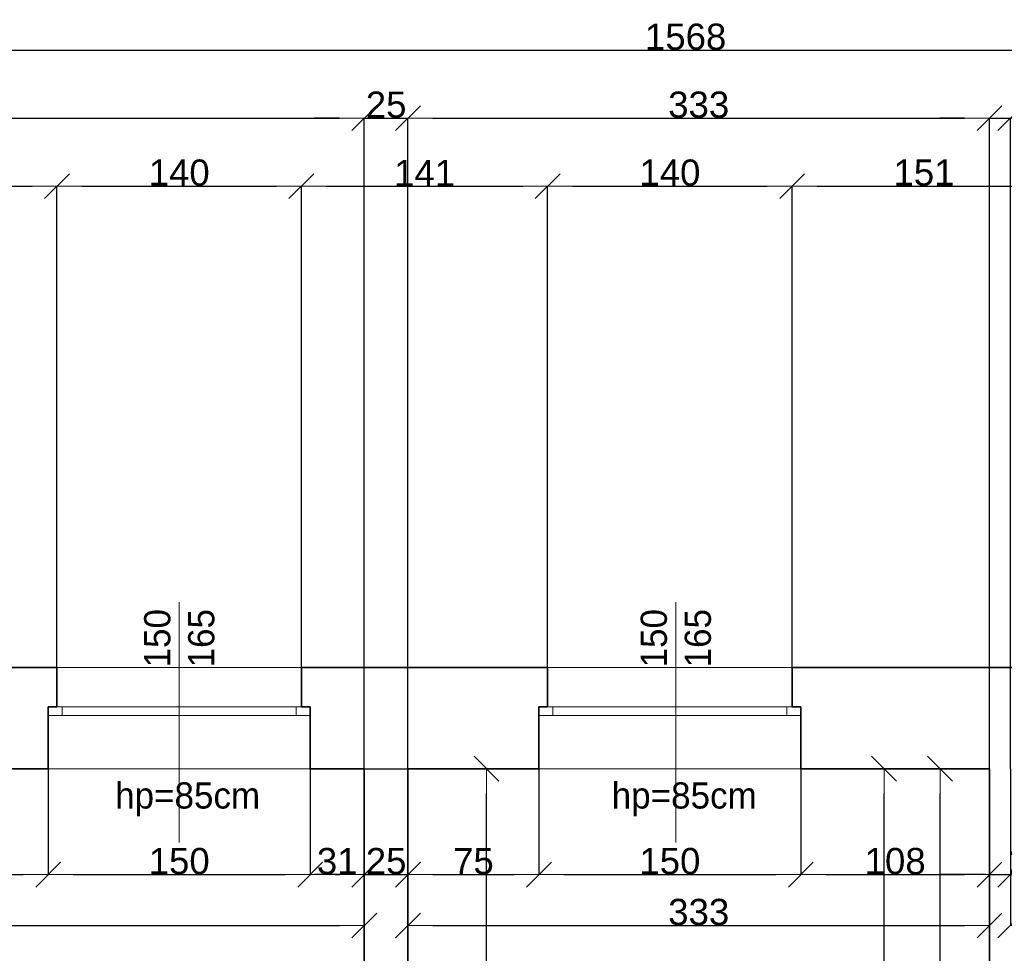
# Model space of a CAD drawing. Header units: metres. Extents: x 7506757 to 756746378, y 5735207 to 582114514.
# Tile 151 of 256: x 7694681 to 7700320, y 5870142 to 5875489. Entities that reach past the tile are written whole.
import ezdxf

# ---------------------------------------------------------------- set-up
doc = ezdxf.new("R2010")
doc.units = ezdxf.units.M
doc.header["$MEASUREMENT"] = 0
doc.header["$PDMODE"] = 2
doc.layers.get('0').update_dxf_attribs({"color": 250, "linetype": 'CONTINUOUS', "lineweight": 100, "plot": 0})
doc.layers.get('Defpoints').update_dxf_attribs({"linetype": 'CONTINUOUS'})
for name, color, linetype, lineweight in [('M_OCIANA6', 5, 'CONTINUOUS', 35), ('M_OPISY141', 7, 'CONTINUOUS', 0), ('m_umeblowanie1', 7, 'CONTINUOUS', 13), ('opis1', 7, 'CONTINUOUS', 13)]:
    doc.layers.add(name, color=color, linetype=linetype, lineweight=lineweight)
doc.layers.add('PWYMIAR', color=7, linetype='CONTINUOUS')
doc.styles.add('GENERATED_STYLE_1', font='arial.ttf')
doc.styles.add('GENERATED_STYLE_2', font='txt')
doc.dimstyles.new('GENERATED_STYLE__1', dxfattribs={"dimtxt": 150, "dimasz": 142.5, "dimexe": 0.18, "dimexo": 0, "dimgap": 0.09, "dimtad": 1, "dimdec": 0, "dimlfac": 0.1, "dimzin": 0, "dimdsep": 46, "dimtxsty": 'GENERATED_STYLE_1', "dimblk": 'ARROWHEAD_6', "dimblk1": 'ARROWHEAD_6', "dimblk2": 'ARROWHEAD_6', "dimcen": 0.09, "dimclrd": 251, "dimclre": 251, "dimclrt": 7, "dimazin": 0, "dimtfac": 1, "dimtdec": 4, "dimtmove": 0, "dimatfit": 3, "dimfxl": 0, "dimtolj": 1, "dimtzin": 0, "dimarcsym": 0})
doc.dimstyles.new('GENERATED_STYLE__2', dxfattribs={"dimtxt": 150, "dimasz": 142.5, "dimexe": 0.18, "dimexo": 0, "dimgap": 0.09, "dimtad": 1, "dimtih": 1, "dimtoh": 1, "dimdec": 0, "dimlfac": 0.1, "dimzin": 0, "dimdsep": 46, "dimtxsty": 'GENERATED_STYLE_1', "dimblk": 'ARROWHEAD_6', "dimblk1": 'ARROWHEAD_6', "dimblk2": 'ARROWHEAD_6', "dimcen": 0.09, "dimclrd": 251, "dimclre": 251, "dimclrt": 7, "dimazin": 0, "dimtfac": 1, "dimtdec": 4, "dimtmove": 0, "dimatfit": 3, "dimfxl": 0, "dimtolj": 1, "dimtzin": 0, "dimarcsym": 0})
doc.dimstyles.new('GENERATED_STYLE__4', dxfattribs={"dimtxt": 150, "dimasz": 142.5, "dimexe": 0.18, "dimexo": 0, "dimgap": 0.09, "dimtad": 1, "dimtih": 1, "dimtoh": 1, "dimdec": 0, "dimlfac": 0.1, "dimzin": 0, "dimdsep": 46, "dimtxsty": 'GENERATED_STYLE_1', "dimblk": 'ARROWHEAD_6', "dimblk1": 'ARROWHEAD_6', "dimblk2": 'ARROWHEAD_6', "dimcen": 0.09, "dimclrd": 251, "dimclre": 251, "dimclrt": 7, "dimazin": 0, "dimtfac": 1, "dimtdec": 4, "dimtmove": 2, "dimatfit": 3, "dimfxl": 0, "dimtolj": 1, "dimtzin": 0, "dimarcsym": 0})

# ---------------------------------------------------------------- blocks, each defined once
blk = doc.blocks.new('ARROWHEAD_6')
at = {"color": 0, "linetype": 'Continuous', "lineweight": 0}
for p, q in [((-0.5, -0.5), (0.5, 0.5)), ((0, 0), (-1, 0))]:
    blk.add_line(p, q, dxfattribs=at)
blk = doc.blocks.new('*D6139')
at = {"layer": 'Defpoints', "color": 0, "linetype": 'Continuous', "transparency": 16777216}
for p in [(7693424.6, 5871199.1), (7694844.6, 5871199.1), (7694844.6, 5870592.5)]:
    blk.add_point(p, dxfattribs=at)
at = {"layer": 'PWYMIAR', "color": 251, "linetype": 'Continuous', "lineweight": -2, "transparency": 16777216}
for p, q in [((7693424.6, 5871199.1), (7693424.6, 5870592.3)), ((7694844.6, 5871199.1), (7694844.6, 5870592.3)), ((7693567.1, 5870592.5), (7694702.1, 5870592.5))]:
    blk.add_line(p, q, dxfattribs=at)
at = {"layer": 'PWYMIAR', "color": 251, "linetype": 'Continuous', "lineweight": -2, "transparency": 16777216, "xscale": 142.5, "yscale": 142.5, "zscale": 142.5, "rotation": 180}
blk.add_blockref('ARROWHEAD_6', (7693424.6, 5870592.5), dxfattribs=at)
at = {"layer": 'PWYMIAR', "color": 251, "linetype": 'Continuous', "lineweight": -2, "transparency": 16777216, "xscale": 142.5, "yscale": 142.5, "zscale": 142.5}
blk.add_blockref('ARROWHEAD_6', (7694844.6, 5870592.5), dxfattribs=at)
at = {"layer": 'PWYMIAR', "color": 7, "linetype": 'Continuous', "lineweight": 13, "transparency": 16777216, "insert": (7694134.6, 5870667.9), "char_height": 150, "attachment_point": 5, "style": 'GENERATED_STYLE_1'}
blk.add_mtext('\\A1;142', dxfattribs=at)
blk = doc.blocks.new('*D6140')
at = {"layer": 'Defpoints', "color": 0, "linetype": 'Continuous', "transparency": 16777216}
for p in [(7694844.6, 5871199.1), (7696344.6, 5871199.1), (7696344.6, 5870592.5)]:
    blk.add_point(p, dxfattribs=at)
at = {"layer": 'PWYMIAR', "color": 251, "linetype": 'Continuous', "lineweight": -2, "transparency": 16777216}
for p, q in [((7694844.6, 5871199.1), (7694844.6, 5870592.3)), ((7696344.6, 5871199.1), (7696344.6, 5870592.3)), ((7694987.1, 5870592.5), (7696202.1, 5870592.5))]:
    blk.add_line(p, q, dxfattribs=at)
at = {"layer": 'PWYMIAR', "color": 251, "linetype": 'Continuous', "lineweight": -2, "transparency": 16777216, "xscale": 142.5, "yscale": 142.5, "zscale": 142.5, "rotation": 180}
blk.add_blockref('ARROWHEAD_6', (7694844.6, 5870592.5), dxfattribs=at)
at = {"layer": 'PWYMIAR', "color": 251, "linetype": 'Continuous', "lineweight": -2, "transparency": 16777216, "xscale": 142.5, "yscale": 142.5, "zscale": 142.5}
blk.add_blockref('ARROWHEAD_6', (7696344.6, 5870592.5), dxfattribs=at)
at = {"layer": 'PWYMIAR', "color": 7, "linetype": 'Continuous', "lineweight": 13, "transparency": 16777216, "insert": (7695594.6, 5870669.2), "char_height": 150, "attachment_point": 5, "style": 'GENERATED_STYLE_1'}
blk.add_mtext('\\A1;150', dxfattribs=at)
blk = doc.blocks.new('*D6141')
at = {"layer": 'Defpoints', "color": 0, "linetype": 'Continuous', "transparency": 16777216}
for p in [(7696344.6, 5871199.1), (7696654.6, 5871199.1), (7696654.6, 5870592.5)]:
    blk.add_point(p, dxfattribs=at)
at = {"layer": 'PWYMIAR', "color": 251, "linetype": 'Continuous', "lineweight": -2, "transparency": 16777216}
for p, q in [((7696344.6, 5871199.1), (7696344.6, 5870592.3)), ((7696654.6, 5871199.1), (7696654.6, 5870592.3)), ((7696487.1, 5870592.5), (7696512.1, 5870592.5))]:
    blk.add_line(p, q, dxfattribs=at)
at = {"layer": 'PWYMIAR', "color": 251, "linetype": 'Continuous', "lineweight": -2, "transparency": 16777216, "xscale": 142.5, "yscale": 142.5, "zscale": 142.5, "rotation": 180}
blk.add_blockref('ARROWHEAD_6', (7696344.6, 5870592.5), dxfattribs=at)
at = {"layer": 'PWYMIAR', "color": 251, "linetype": 'Continuous', "lineweight": -2, "transparency": 16777216, "xscale": 142.5, "yscale": 142.5, "zscale": 142.5}
blk.add_blockref('ARROWHEAD_6', (7696654.6, 5870592.5), dxfattribs=at)
at = {"layer": 'PWYMIAR', "color": 7, "linetype": 'Continuous', "lineweight": 13, "transparency": 16777216, "insert": (7696499.6, 5870669.2), "char_height": 150, "attachment_point": 5, "style": 'GENERATED_STYLE_1'}
blk.add_mtext('\\A1;31', dxfattribs=at)
blk = doc.blocks.new('*D6142')
at = {"layer": 'Defpoints', "color": 0, "linetype": 'Continuous', "transparency": 16777216}
for p in [(7696654.6, 5871199.1), (7696904.6, 5871199.1), (7696904.6, 5870592.5)]:
    blk.add_point(p, dxfattribs=at)
at = {"layer": 'PWYMIAR', "color": 251, "linetype": 'Continuous', "lineweight": -2, "transparency": 16777216}
for p, q in [((7696654.6, 5871199.1), (7696654.6, 5870592.3)), ((7696904.6, 5871199.1), (7696904.6, 5870592.3)), ((7696512.1, 5870592.5), (7696369.6, 5870592.5)), ((7696654.6, 5870592.5), (7696904.6, 5870592.5)), ((7697047.1, 5870592.5), (7697189.6, 5870592.5))]:
    blk.add_line(p, q, dxfattribs=at)
at = {"layer": 'PWYMIAR', "color": 251, "linetype": 'Continuous', "lineweight": -2, "transparency": 16777216, "xscale": 142.5, "yscale": 142.5, "zscale": 142.5}
blk.add_blockref('ARROWHEAD_6', (7696654.6, 5870592.5), dxfattribs=at)
at = {"layer": 'PWYMIAR', "color": 251, "linetype": 'Continuous', "lineweight": -2, "transparency": 16777216, "xscale": 142.5, "yscale": 142.5, "zscale": 142.5, "rotation": 180}
blk.add_blockref('ARROWHEAD_6', (7696904.6, 5870592.5), dxfattribs=at)
at = {"layer": 'PWYMIAR', "color": 7, "linetype": 'Continuous', "lineweight": 13, "transparency": 16777216, "insert": (7696779.6, 5870669.2), "char_height": 150, "attachment_point": 5, "style": 'GENERATED_STYLE_1'}
blk.add_mtext('\\A1;25', dxfattribs=at)
blk = doc.blocks.new('*D6143')
at = {"layer": 'Defpoints', "color": 0, "linetype": 'Continuous', "transparency": 16777216}
for p in [(7696904.6, 5871199.1), (7697654.6, 5871199.1), (7697654.6, 5870592.5)]:
    blk.add_point(p, dxfattribs=at)
at = {"layer": 'PWYMIAR', "color": 251, "linetype": 'Continuous', "lineweight": -2, "transparency": 16777216}
for p, q in [((7696904.6, 5871199.1), (7696904.6, 5870592.3)), ((7697654.6, 5871199.1), (7697654.6, 5870592.3)), ((7697047.1, 5870592.5), (7697512.1, 5870592.5))]:
    blk.add_line(p, q, dxfattribs=at)
at = {"layer": 'PWYMIAR', "color": 251, "linetype": 'Continuous', "lineweight": -2, "transparency": 16777216, "xscale": 142.5, "yscale": 142.5, "zscale": 142.5, "rotation": 180}
blk.add_blockref('ARROWHEAD_6', (7696904.6, 5870592.5), dxfattribs=at)
at = {"layer": 'PWYMIAR', "color": 251, "linetype": 'Continuous', "lineweight": -2, "transparency": 16777216, "xscale": 142.5, "yscale": 142.5, "zscale": 142.5}
blk.add_blockref('ARROWHEAD_6', (7697654.6, 5870592.5), dxfattribs=at)
at = {"layer": 'PWYMIAR', "color": 7, "linetype": 'Continuous', "lineweight": 13, "transparency": 16777216, "insert": (7697279.6, 5870668.9), "char_height": 150, "attachment_point": 5, "style": 'GENERATED_STYLE_1'}
blk.add_mtext('\\A1;75', dxfattribs=at)
blk = doc.blocks.new('*D6144')
at = {"layer": 'Defpoints', "color": 0, "linetype": 'Continuous', "transparency": 16777216}
for p in [(7697654.6, 5871199.1), (7699154.6, 5871199.1), (7699154.6, 5870592.5)]:
    blk.add_point(p, dxfattribs=at)
at = {"layer": 'PWYMIAR', "color": 251, "linetype": 'Continuous', "lineweight": -2, "transparency": 16777216}
for p, q in [((7697654.6, 5871199.1), (7697654.6, 5870592.3)), ((7699154.6, 5871199.1), (7699154.6, 5870592.3)), ((7697797.1, 5870592.5), (7699012.1, 5870592.5))]:
    blk.add_line(p, q, dxfattribs=at)
at = {"layer": 'PWYMIAR', "color": 251, "linetype": 'Continuous', "lineweight": -2, "transparency": 16777216, "xscale": 142.5, "yscale": 142.5, "zscale": 142.5, "rotation": 180}
blk.add_blockref('ARROWHEAD_6', (7697654.6, 5870592.5), dxfattribs=at)
at = {"layer": 'PWYMIAR', "color": 251, "linetype": 'Continuous', "lineweight": -2, "transparency": 16777216, "xscale": 142.5, "yscale": 142.5, "zscale": 142.5}
blk.add_blockref('ARROWHEAD_6', (7699154.6, 5870592.5), dxfattribs=at)
at = {"layer": 'PWYMIAR', "color": 7, "linetype": 'Continuous', "lineweight": 13, "transparency": 16777216, "insert": (7698404.6, 5870669.2), "char_height": 150, "attachment_point": 5, "style": 'GENERATED_STYLE_1'}
blk.add_mtext('\\A1;150', dxfattribs=at)
blk = doc.blocks.new('*D6145')
at = {"layer": 'Defpoints', "color": 0, "linetype": 'Continuous', "transparency": 16777216}
for p in [(7699154.6, 5871199.1), (7700234.6, 5871199.1), (7700234.6, 5870592.5)]:
    blk.add_point(p, dxfattribs=at)
at = {"layer": 'PWYMIAR', "color": 251, "linetype": 'Continuous', "lineweight": -2, "transparency": 16777216}
for p, q in [((7699154.6, 5871199.1), (7699154.6, 5870592.3)), ((7700234.6, 5871199.1), (7700234.6, 5870592.3)), ((7699297.1, 5870592.5), (7700092.1, 5870592.5))]:
    blk.add_line(p, q, dxfattribs=at)
at = {"layer": 'PWYMIAR', "color": 251, "linetype": 'Continuous', "lineweight": -2, "transparency": 16777216, "xscale": 142.5, "yscale": 142.5, "zscale": 142.5, "rotation": 180}
blk.add_blockref('ARROWHEAD_6', (7699154.6, 5870592.5), dxfattribs=at)
at = {"layer": 'PWYMIAR', "color": 251, "linetype": 'Continuous', "lineweight": -2, "transparency": 16777216, "xscale": 142.5, "yscale": 142.5, "zscale": 142.5}
blk.add_blockref('ARROWHEAD_6', (7700234.6, 5870592.5), dxfattribs=at)
at = {"layer": 'PWYMIAR', "color": 7, "linetype": 'Continuous', "lineweight": 13, "transparency": 16777216, "insert": (7699694.6, 5870669.2), "char_height": 150, "attachment_point": 5, "style": 'GENERATED_STYLE_1'}
blk.add_mtext('\\A1;108', dxfattribs=at)
blk = doc.blocks.new('*D6146')
at = {"layer": 'Defpoints', "color": 0, "linetype": 'Continuous', "transparency": 16777216}
for p in [(7700234.6, 5871199.1), (7700354.6, 5871199.1), (7700354.6, 5870592.5)]:
    blk.add_point(p, dxfattribs=at)
at = {"layer": 'PWYMIAR', "color": 251, "linetype": 'Continuous', "lineweight": -2, "transparency": 16777216}
for p, q in [((7700234.6, 5871199.1), (7700234.6, 5870592.3)), ((7700354.6, 5871199.1), (7700354.6, 5870592.3)), ((7700092.1, 5870592.5), (7699949.6, 5870592.5)), ((7700234.6, 5870592.5), (7700354.6, 5870592.5)), ((7700497.1, 5870592.5), (7700839, 5870592.5))]:
    blk.add_line(p, q, dxfattribs=at)
at = {"layer": 'PWYMIAR', "color": 251, "linetype": 'Continuous', "lineweight": -2, "transparency": 16777216, "xscale": 142.5, "yscale": 142.5, "zscale": 142.5}
blk.add_blockref('ARROWHEAD_6', (7700234.6, 5870592.5), dxfattribs=at)
at = {"layer": 'PWYMIAR', "color": 251, "linetype": 'Continuous', "lineweight": -2, "transparency": 16777216, "xscale": 142.5, "yscale": 142.5, "zscale": 142.5, "rotation": 180}
blk.add_blockref('ARROWHEAD_6', (7700354.6, 5870592.5), dxfattribs=at)
at = {"layer": 'PWYMIAR', "color": 7, "linetype": 'Continuous', "lineweight": 13, "transparency": 16777216, "insert": (7700739.3, 5870667.9), "char_height": 150, "attachment_point": 5, "style": 'GENERATED_STYLE_1'}
blk.add_mtext('\\A1;12', dxfattribs=at)
blk = doc.blocks.new('*D6147')
at = {"layer": 'Defpoints', "color": 0, "linetype": 'Continuous', "transparency": 16777216}
for p in [(7700354.6, 5871199.1), (7700564.6, 5871199.1), (7700564.6, 5870592.5)]:
    blk.add_point(p, dxfattribs=at)
at = {"layer": 'PWYMIAR', "color": 251, "linetype": 'Continuous', "lineweight": -2, "transparency": 16777216}
for p, q in [((7700354.6, 5871199.1), (7700354.6, 5870592.3)), ((7700564.6, 5871199.1), (7700564.6, 5870592.3)), ((7700212.1, 5870592.5), (7700069.6, 5870592.5)), ((7700354.6, 5870592.5), (7700564.6, 5870592.5)), ((7700707.1, 5870592.5), (7700849.6, 5870592.5))]:
    blk.add_line(p, q, dxfattribs=at)
at = {"layer": 'PWYMIAR', "color": 251, "linetype": 'Continuous', "lineweight": -2, "transparency": 16777216, "xscale": 142.5, "yscale": 142.5, "zscale": 142.5}
blk.add_blockref('ARROWHEAD_6', (7700354.6, 5870592.5), dxfattribs=at)
at = {"layer": 'PWYMIAR', "color": 251, "linetype": 'Continuous', "lineweight": -2, "transparency": 16777216, "xscale": 142.5, "yscale": 142.5, "zscale": 142.5, "rotation": 180}
blk.add_blockref('ARROWHEAD_6', (7700564.6, 5870592.5), dxfattribs=at)
at = {"layer": 'PWYMIAR', "color": 7, "linetype": 'Continuous', "lineweight": 13, "transparency": 16777216, "insert": (7700459.6, 5870667.9), "char_height": 150, "attachment_point": 5, "style": 'GENERATED_STYLE_1'}
blk.add_mtext('\\A1;21', dxfattribs=at)
blk = doc.blocks.new('*D6152')
at = {"layer": 'Defpoints', "color": 0, "linetype": 'Continuous', "transparency": 16777216}
for p in [(7691274.6, 5871199.1), (7696654.6, 5871199.1), (7696654.6, 5870301)]:
    blk.add_point(p, dxfattribs=at)
at = {"layer": 'PWYMIAR', "color": 251, "linetype": 'Continuous', "lineweight": -2, "transparency": 16777216}
for p, q in [((7691274.6, 5871199.1), (7691274.6, 5870300.8)), ((7696654.6, 5871199.1), (7696654.6, 5870300.8)), ((7691417.1, 5870301), (7696512.1, 5870301))]:
    blk.add_line(p, q, dxfattribs=at)
at = {"layer": 'PWYMIAR', "color": 251, "linetype": 'Continuous', "lineweight": -2, "transparency": 16777216, "xscale": 142.5, "yscale": 142.5, "zscale": 142.5, "rotation": 180}
blk.add_blockref('ARROWHEAD_6', (7691274.6, 5870301), dxfattribs=at)
at = {"layer": 'PWYMIAR', "color": 251, "linetype": 'Continuous', "lineweight": -2, "transparency": 16777216, "xscale": 142.5, "yscale": 142.5, "zscale": 142.5}
blk.add_blockref('ARROWHEAD_6', (7696654.6, 5870301), dxfattribs=at)
at = {"layer": 'PWYMIAR', "color": 7, "linetype": 'Continuous', "lineweight": 13, "transparency": 16777216, "insert": (7693964.6, 5870377.7), "char_height": 150, "attachment_point": 5, "style": 'GENERATED_STYLE_1'}
blk.add_mtext('\\A1;538', dxfattribs=at)
blk = doc.blocks.new('*D6153')
at = {"layer": 'Defpoints', "color": 0, "linetype": 'Continuous', "transparency": 16777216}
for p in [(7696904.6, 5871199.1), (7700234.6, 5871199.1), (7700234.6, 5870301)]:
    blk.add_point(p, dxfattribs=at)
at = {"layer": 'PWYMIAR', "color": 251, "linetype": 'Continuous', "lineweight": -2, "transparency": 16777216}
for p, q in [((7696904.6, 5871199.1), (7696904.6, 5870300.8)), ((7700234.6, 5871199.1), (7700234.6, 5870300.8)), ((7697047.1, 5870301), (7700092.1, 5870301))]:
    blk.add_line(p, q, dxfattribs=at)
at = {"layer": 'PWYMIAR', "color": 251, "linetype": 'Continuous', "lineweight": -2, "transparency": 16777216, "xscale": 142.5, "yscale": 142.5, "zscale": 142.5, "rotation": 180}
blk.add_blockref('ARROWHEAD_6', (7696904.6, 5870301), dxfattribs=at)
at = {"layer": 'PWYMIAR', "color": 251, "linetype": 'Continuous', "lineweight": -2, "transparency": 16777216, "xscale": 142.5, "yscale": 142.5, "zscale": 142.5}
blk.add_blockref('ARROWHEAD_6', (7700234.6, 5870301), dxfattribs=at)
at = {"layer": 'PWYMIAR', "color": 7, "linetype": 'Continuous', "lineweight": 13, "transparency": 16777216, "insert": (7698569.6, 5870377.7), "char_height": 150, "attachment_point": 5, "style": 'GENERATED_STYLE_1'}
blk.add_mtext('\\A1;333', dxfattribs=at)
blk = doc.blocks.new('*D6154')
at = {"layer": 'Defpoints', "color": 0, "linetype": 'Continuous', "transparency": 16777216}
for p in [(7700354.6, 5871199.1), (7705714.6, 5871199.1), (7705714.6, 5870301)]:
    blk.add_point(p, dxfattribs=at)
at = {"layer": 'PWYMIAR', "color": 251, "linetype": 'Continuous', "lineweight": -2, "transparency": 16777216}
for p, q in [((7700354.6, 5871199.1), (7700354.6, 5870300.8)), ((7705714.6, 5871199.1), (7705714.6, 5870300.8)), ((7700497.1, 5870301), (7705572.1, 5870301))]:
    blk.add_line(p, q, dxfattribs=at)
at = {"layer": 'PWYMIAR', "color": 251, "linetype": 'Continuous', "lineweight": -2, "transparency": 16777216, "xscale": 142.5, "yscale": 142.5, "zscale": 142.5, "rotation": 180}
blk.add_blockref('ARROWHEAD_6', (7700354.6, 5870301), dxfattribs=at)
at = {"layer": 'PWYMIAR', "color": 251, "linetype": 'Continuous', "lineweight": -2, "transparency": 16777216, "xscale": 142.5, "yscale": 142.5, "zscale": 142.5}
blk.add_blockref('ARROWHEAD_6', (7705714.6, 5870301), dxfattribs=at)
at = {"layer": 'PWYMIAR', "color": 7, "linetype": 'Continuous', "lineweight": 13, "transparency": 16777216, "insert": (7703034.6, 5870377.7), "char_height": 150, "attachment_point": 5, "style": 'GENERATED_STYLE_1'}
blk.add_mtext('\\A1;536', dxfattribs=at)
blk = doc.blocks.new('*D6157')
at = {"layer": 'Defpoints', "color": 0, "linetype": 'Continuous', "transparency": 16777216}
for p in [(7696654.6, 5871199.1), (7697354.5, 5871199.1), (7696654.6, 5868539.1)]:
    blk.add_point(p, dxfattribs=at)
at = {"layer": 'PWYMIAR', "color": 251, "linetype": 'Continuous', "lineweight": -2, "transparency": 16777216}
for p, q in [((7696654.6, 5871199.1), (7697354.7, 5871199.1)), ((7697354.5, 5868681.6), (7697354.5, 5871056.6)), ((7696654.6, 5868539.1), (7697354.7, 5868539.1))]:
    blk.add_line(p, q, dxfattribs=at)
at = {"layer": 'PWYMIAR', "color": 251, "linetype": 'Continuous', "lineweight": -2, "transparency": 16777216, "xscale": 142.5, "yscale": 142.5, "zscale": 142.5}
for p, rotation in [((7697354.5, 5871199.1), 90), ((7697354.5, 5868539.1), 270)]:
    blk.add_blockref('ARROWHEAD_6', p, dxfattribs=dict(at, rotation=rotation))
at = {"layer": 'PWYMIAR', "color": 7, "linetype": 'Continuous', "lineweight": 13, "transparency": 16777216, "insert": (7697277.8, 5869869.1), "char_height": 150, "attachment_point": 5, "rotation": 90, "style": 'GENERATED_STYLE_1'}
blk.add_mtext('\\A1;266', dxfattribs=at)
blk = doc.blocks.new('*D6160')
at = {"layer": 'Defpoints', "color": 0, "linetype": 'Continuous', "transparency": 16777216}
for p in [(7699951.9, 5871199.1), (7700234.6, 5871199.1), (7700234.6, 5868539.1)]:
    blk.add_point(p, dxfattribs=at)
at = {"layer": 'PWYMIAR', "color": 251, "linetype": 'Continuous', "lineweight": -2, "transparency": 16777216}
for p, q in [((7700234.6, 5871199.1), (7699951.7, 5871199.1)), ((7699951.9, 5868681.6), (7699951.9, 5871056.6)), ((7700234.6, 5868539.1), (7699951.7, 5868539.1))]:
    blk.add_line(p, q, dxfattribs=at)
at = {"layer": 'PWYMIAR', "color": 251, "linetype": 'Continuous', "lineweight": -2, "transparency": 16777216, "xscale": 142.5, "yscale": 142.5, "zscale": 142.5}
for p, rotation in [((7699951.9, 5871199.1), 90), ((7699951.9, 5868539.1), 270)]:
    blk.add_blockref('ARROWHEAD_6', p, dxfattribs=dict(at, rotation=rotation))
at = {"layer": 'PWYMIAR', "color": 7, "linetype": 'Continuous', "lineweight": 13, "transparency": 16777216, "insert": (7699875.2, 5869869.1), "char_height": 150, "attachment_point": 5, "rotation": 90, "style": 'GENERATED_STYLE_1'}
blk.add_mtext('\\A1;266', dxfattribs=at)
blk = doc.blocks.new('*D6161')
at = {"layer": 'Defpoints', "color": 0, "linetype": 'Continuous', "transparency": 16777216}
for p in [(7699630.8, 5871199.1), (7700234.6, 5871199.1), (7700234.6, 5866889.1)]:
    blk.add_point(p, dxfattribs=at)
at = {"layer": 'PWYMIAR', "color": 251, "linetype": 'Continuous', "lineweight": -2, "transparency": 16777216}
for p, q in [((7700234.6, 5871199.1), (7699630.6, 5871199.1)), ((7699630.8, 5867031.6), (7699630.8, 5871056.6)), ((7700234.6, 5866889.1), (7699630.6, 5866889.1))]:
    blk.add_line(p, q, dxfattribs=at)
at = {"layer": 'PWYMIAR', "color": 251, "linetype": 'Continuous', "lineweight": -2, "transparency": 16777216, "xscale": 142.5, "yscale": 142.5, "zscale": 142.5}
for p, rotation in [((7699630.8, 5871199.1), 90), ((7699630.8, 5866889.1), 270)]:
    blk.add_blockref('ARROWHEAD_6', p, dxfattribs=dict(at, rotation=rotation))
at = {"layer": 'PWYMIAR', "color": 7, "linetype": 'Continuous', "lineweight": 13, "transparency": 16777216, "insert": (7699554, 5869044.1), "char_height": 150, "attachment_point": 5, "rotation": 90, "style": 'GENERATED_STYLE_1'}
blk.add_mtext('\\A1;431', dxfattribs=at)
blk = doc.blocks.new('*D6372')
at = {"layer": 'Defpoints', "color": 0, "linetype": 'Continuous', "transparency": 16777216}
for p in [(7694894.6, 5874535.8), (7693374.6, 5871779.1), (7694894.6, 5871779.1)]:
    blk.add_point(p, dxfattribs=at)
at = {"layer": 'PWYMIAR', "color": 251, "linetype": 'Continuous', "lineweight": -2, "transparency": 16777216}
for p, q in [((7693374.6, 5871779.1), (7693374.6, 5874536)), ((7693517.1, 5874535.8), (7694752.1, 5874535.8)), ((7694894.6, 5871779.1), (7694894.6, 5874536))]:
    blk.add_line(p, q, dxfattribs=at)
at = {"layer": 'PWYMIAR', "color": 251, "linetype": 'Continuous', "lineweight": -2, "transparency": 16777216, "xscale": 142.5, "yscale": 142.5, "zscale": 142.5, "rotation": 180}
blk.add_blockref('ARROWHEAD_6', (7693374.6, 5874535.8), dxfattribs=at)
at = {"layer": 'PWYMIAR', "color": 251, "linetype": 'Continuous', "lineweight": -2, "transparency": 16777216, "xscale": 142.5, "yscale": 142.5, "zscale": 142.5}
blk.add_blockref('ARROWHEAD_6', (7694894.6, 5874535.8), dxfattribs=at)
at = {"layer": 'PWYMIAR', "color": 7, "linetype": 'Continuous', "lineweight": 13, "transparency": 16777216, "insert": (7694134.6, 5874612.5), "char_height": 150, "attachment_point": 5, "style": 'GENERATED_STYLE_1'}
blk.add_mtext('\\A1;152', dxfattribs=at)
blk = doc.blocks.new('*D6373')
at = {"layer": 'Defpoints', "color": 0, "linetype": 'Continuous', "transparency": 16777216}
for p in [(7696294.6, 5874535.8), (7694894.6, 5871779.1), (7696294.6, 5871779.1)]:
    blk.add_point(p, dxfattribs=at)
at = {"layer": 'PWYMIAR', "color": 251, "linetype": 'Continuous', "lineweight": -2, "transparency": 16777216}
for p, q in [((7694894.6, 5871779.1), (7694894.6, 5874536)), ((7695037.1, 5874535.8), (7696152.1, 5874535.8)), ((7696294.6, 5871779.1), (7696294.6, 5874536))]:
    blk.add_line(p, q, dxfattribs=at)
at = {"layer": 'PWYMIAR', "color": 251, "linetype": 'Continuous', "lineweight": -2, "transparency": 16777216, "xscale": 142.5, "yscale": 142.5, "zscale": 142.5, "rotation": 180}
blk.add_blockref('ARROWHEAD_6', (7694894.6, 5874535.8), dxfattribs=at)
at = {"layer": 'PWYMIAR', "color": 251, "linetype": 'Continuous', "lineweight": -2, "transparency": 16777216, "xscale": 142.5, "yscale": 142.5, "zscale": 142.5}
blk.add_blockref('ARROWHEAD_6', (7696294.6, 5874535.8), dxfattribs=at)
at = {"layer": 'PWYMIAR', "color": 7, "linetype": 'Continuous', "lineweight": 13, "transparency": 16777216, "insert": (7695594.6, 5874612.5), "char_height": 150, "attachment_point": 5, "style": 'GENERATED_STYLE_1'}
blk.add_mtext('\\A1;140', dxfattribs=at)
blk = doc.blocks.new('*D6374')
at = {"layer": 'Defpoints', "color": 0, "linetype": 'Continuous', "transparency": 16777216}
for p in [(7697704.6, 5874535.8), (7696294.6, 5871779.1), (7697704.6, 5871779.1)]:
    blk.add_point(p, dxfattribs=at)
at = {"layer": 'PWYMIAR', "color": 251, "linetype": 'Continuous', "lineweight": -2, "transparency": 16777216}
for p, q in [((7696294.6, 5871779.1), (7696294.6, 5874536)), ((7696437.1, 5874535.8), (7697562.1, 5874535.8)), ((7697704.6, 5871779.1), (7697704.6, 5874536))]:
    blk.add_line(p, q, dxfattribs=at)
at = {"layer": 'PWYMIAR', "color": 251, "linetype": 'Continuous', "lineweight": -2, "transparency": 16777216, "xscale": 142.5, "yscale": 142.5, "zscale": 142.5, "rotation": 180}
blk.add_blockref('ARROWHEAD_6', (7696294.6, 5874535.8), dxfattribs=at)
at = {"layer": 'PWYMIAR', "color": 251, "linetype": 'Continuous', "lineweight": -2, "transparency": 16777216, "xscale": 142.5, "yscale": 142.5, "zscale": 142.5}
blk.add_blockref('ARROWHEAD_6', (7697704.6, 5874535.8), dxfattribs=at)
at = {"layer": 'PWYMIAR', "color": 7, "linetype": 'Continuous', "lineweight": 13, "transparency": 16777216, "insert": (7696999.6, 5874611.2), "char_height": 150, "attachment_point": 5, "style": 'GENERATED_STYLE_1'}
blk.add_mtext('\\A1;141', dxfattribs=at)
blk = doc.blocks.new('*D6375')
at = {"layer": 'Defpoints', "color": 0, "linetype": 'Continuous', "transparency": 16777216}
for p in [(7699104.6, 5874535.8), (7697704.6, 5871779.1), (7699104.6, 5871779.1)]:
    blk.add_point(p, dxfattribs=at)
at = {"layer": 'PWYMIAR', "color": 251, "linetype": 'Continuous', "lineweight": -2, "transparency": 16777216}
for p, q in [((7697704.6, 5871779.1), (7697704.6, 5874536)), ((7697847.1, 5874535.8), (7698962.1, 5874535.8)), ((7699104.6, 5871779.1), (7699104.6, 5874536))]:
    blk.add_line(p, q, dxfattribs=at)
at = {"layer": 'PWYMIAR', "color": 251, "linetype": 'Continuous', "lineweight": -2, "transparency": 16777216, "xscale": 142.5, "yscale": 142.5, "zscale": 142.5, "rotation": 180}
blk.add_blockref('ARROWHEAD_6', (7697704.6, 5874535.8), dxfattribs=at)
at = {"layer": 'PWYMIAR', "color": 251, "linetype": 'Continuous', "lineweight": -2, "transparency": 16777216, "xscale": 142.5, "yscale": 142.5, "zscale": 142.5}
blk.add_blockref('ARROWHEAD_6', (7699104.6, 5874535.8), dxfattribs=at)
at = {"layer": 'PWYMIAR', "color": 7, "linetype": 'Continuous', "lineweight": 13, "transparency": 16777216, "insert": (7698404.6, 5874612.5), "char_height": 150, "attachment_point": 5, "style": 'GENERATED_STYLE_1'}
blk.add_mtext('\\A1;140', dxfattribs=at)
blk = doc.blocks.new('*D6376')
at = {"layer": 'Defpoints', "color": 0, "linetype": 'Continuous', "transparency": 16777216}
for p in [(7700614.6, 5874535.8), (7699104.6, 5871779.1), (7700614.6, 5871779.1)]:
    blk.add_point(p, dxfattribs=at)
at = {"layer": 'PWYMIAR', "color": 251, "linetype": 'Continuous', "lineweight": -2, "transparency": 16777216}
for p, q in [((7699104.6, 5871779.1), (7699104.6, 5874536)), ((7699247.1, 5874535.8), (7700472.1, 5874535.8)), ((7700614.6, 5871779.1), (7700614.6, 5874536))]:
    blk.add_line(p, q, dxfattribs=at)
at = {"layer": 'PWYMIAR', "color": 251, "linetype": 'Continuous', "lineweight": -2, "transparency": 16777216, "xscale": 142.5, "yscale": 142.5, "zscale": 142.5, "rotation": 180}
blk.add_blockref('ARROWHEAD_6', (7699104.6, 5874535.8), dxfattribs=at)
at = {"layer": 'PWYMIAR', "color": 251, "linetype": 'Continuous', "lineweight": -2, "transparency": 16777216, "xscale": 142.5, "yscale": 142.5, "zscale": 142.5}
blk.add_blockref('ARROWHEAD_6', (7700614.6, 5874535.8), dxfattribs=at)
at = {"layer": 'PWYMIAR', "color": 7, "linetype": 'Continuous', "lineweight": 13, "transparency": 16777216, "insert": (7699859.6, 5874612.5), "char_height": 150, "attachment_point": 5, "style": 'GENERATED_STYLE_1'}
blk.add_mtext('\\A1;151', dxfattribs=at)
blk = doc.blocks.new('*D6389')
at = {"layer": 'Defpoints', "color": 0, "linetype": 'Continuous', "transparency": 16777216}
for p in [(7696654.6, 5874925), (7691274.6, 5871199.1), (7696654.6, 5871199.1)]:
    blk.add_point(p, dxfattribs=at)
at = {"layer": 'PWYMIAR', "color": 251, "linetype": 'Continuous', "lineweight": -2, "transparency": 16777216}
for p, q in [((7691274.6, 5871199.1), (7691274.6, 5874925.2)), ((7691417.1, 5874925), (7696512.1, 5874925)), ((7696654.6, 5871199.1), (7696654.6, 5874925.2))]:
    blk.add_line(p, q, dxfattribs=at)
at = {"layer": 'PWYMIAR', "color": 251, "linetype": 'Continuous', "lineweight": -2, "transparency": 16777216, "xscale": 142.5, "yscale": 142.5, "zscale": 142.5, "rotation": 180}
blk.add_blockref('ARROWHEAD_6', (7691274.6, 5874925), dxfattribs=at)
at = {"layer": 'PWYMIAR', "color": 251, "linetype": 'Continuous', "lineweight": -2, "transparency": 16777216, "xscale": 142.5, "yscale": 142.5, "zscale": 142.5}
blk.add_blockref('ARROWHEAD_6', (7696654.6, 5874925), dxfattribs=at)
at = {"layer": 'PWYMIAR', "color": 7, "linetype": 'Continuous', "lineweight": 13, "transparency": 16777216, "insert": (7693964.6, 5875001.7), "char_height": 150, "attachment_point": 5, "style": 'GENERATED_STYLE_1'}
blk.add_mtext('\\A1;538', dxfattribs=at)
blk = doc.blocks.new('*D6390')
at = {"layer": 'Defpoints', "color": 0, "linetype": 'Continuous', "transparency": 16777216}
for p in [(7696904.6, 5874925), (7696654.6, 5871199.1), (7696904.6, 5871199.1)]:
    blk.add_point(p, dxfattribs=at)
at = {"layer": 'PWYMIAR', "color": 251, "linetype": 'Continuous', "lineweight": -2, "transparency": 16777216}
for p, q in [((7696512.1, 5874925), (7696369.6, 5874925)), ((7696654.6, 5871199.1), (7696654.6, 5874925.2)), ((7696654.6, 5874925), (7696904.6, 5874925)), ((7696904.6, 5871199.1), (7696904.6, 5874925.2)), ((7697047.1, 5874925), (7697189.6, 5874925))]:
    blk.add_line(p, q, dxfattribs=at)
at = {"layer": 'PWYMIAR', "color": 251, "linetype": 'Continuous', "lineweight": -2, "transparency": 16777216, "xscale": 142.5, "yscale": 142.5, "zscale": 142.5}
blk.add_blockref('ARROWHEAD_6', (7696654.6, 5874925), dxfattribs=at)
at = {"layer": 'PWYMIAR', "color": 251, "linetype": 'Continuous', "lineweight": -2, "transparency": 16777216, "xscale": 142.5, "yscale": 142.5, "zscale": 142.5, "rotation": 180}
blk.add_blockref('ARROWHEAD_6', (7696904.6, 5874925), dxfattribs=at)
at = {"layer": 'PWYMIAR', "color": 7, "linetype": 'Continuous', "lineweight": 13, "transparency": 16777216, "insert": (7696779.6, 5875001.7), "char_height": 150, "attachment_point": 5, "style": 'GENERATED_STYLE_1'}
blk.add_mtext('\\A1;25', dxfattribs=at)
blk = doc.blocks.new('*D6391')
at = {"layer": 'Defpoints', "color": 0, "linetype": 'Continuous', "transparency": 16777216}
for p in [(7700234.6, 5874925), (7696904.6, 5871199.1), (7700234.6, 5871199.1)]:
    blk.add_point(p, dxfattribs=at)
at = {"layer": 'PWYMIAR', "color": 251, "linetype": 'Continuous', "lineweight": -2, "transparency": 16777216}
for p, q in [((7696904.6, 5871199.1), (7696904.6, 5874925.2)), ((7697047.1, 5874925), (7700092.1, 5874925)), ((7700234.6, 5871199.1), (7700234.6, 5874925.2))]:
    blk.add_line(p, q, dxfattribs=at)
at = {"layer": 'PWYMIAR', "color": 251, "linetype": 'Continuous', "lineweight": -2, "transparency": 16777216, "xscale": 142.5, "yscale": 142.5, "zscale": 142.5, "rotation": 180}
blk.add_blockref('ARROWHEAD_6', (7696904.6, 5874925), dxfattribs=at)
at = {"layer": 'PWYMIAR', "color": 251, "linetype": 'Continuous', "lineweight": -2, "transparency": 16777216, "xscale": 142.5, "yscale": 142.5, "zscale": 142.5}
blk.add_blockref('ARROWHEAD_6', (7700234.6, 5874925), dxfattribs=at)
at = {"layer": 'PWYMIAR', "color": 7, "linetype": 'Continuous', "lineweight": 13, "transparency": 16777216, "insert": (7698569.6, 5875001.7), "char_height": 150, "attachment_point": 5, "style": 'GENERATED_STYLE_1'}
blk.add_mtext('\\A1;333', dxfattribs=at)
blk = doc.blocks.new('*D6392')
at = {"layer": 'Defpoints', "color": 0, "linetype": 'Continuous', "transparency": 16777216}
for p in [(7700354.6, 5874925), (7700234.6, 5871199.1), (7700354.6, 5871199.1)]:
    blk.add_point(p, dxfattribs=at)
at = {"layer": 'PWYMIAR', "color": 251, "linetype": 'Continuous', "lineweight": -2, "transparency": 16777216}
for p, q in [((7700092.1, 5874925), (7699949.6, 5874925)), ((7700234.6, 5871199.1), (7700234.6, 5874925.2)), ((7700234.6, 5874925), (7700354.6, 5874925)), ((7700354.6, 5871199.1), (7700354.6, 5874925.2)), ((7700497.1, 5874925), (7700839, 5874925))]:
    blk.add_line(p, q, dxfattribs=at)
at = {"layer": 'PWYMIAR', "color": 251, "linetype": 'Continuous', "lineweight": -2, "transparency": 16777216, "xscale": 142.5, "yscale": 142.5, "zscale": 142.5}
blk.add_blockref('ARROWHEAD_6', (7700234.6, 5874925), dxfattribs=at)
at = {"layer": 'PWYMIAR', "color": 251, "linetype": 'Continuous', "lineweight": -2, "transparency": 16777216, "xscale": 142.5, "yscale": 142.5, "zscale": 142.5, "rotation": 180}
blk.add_blockref('ARROWHEAD_6', (7700354.6, 5874925), dxfattribs=at)
at = {"layer": 'PWYMIAR', "color": 7, "linetype": 'Continuous', "lineweight": 13, "transparency": 16777216, "insert": (7700739.3, 5875000.4), "char_height": 150, "attachment_point": 5, "style": 'GENERATED_STYLE_1'}
blk.add_mtext('\\A1;12', dxfattribs=at)
blk = doc.blocks.new('*D6393')
at = {"layer": 'Defpoints', "color": 0, "linetype": 'Continuous', "transparency": 16777216}
for p in [(7705714.6, 5874925), (7700354.6, 5871199.1), (7705714.6, 5871199.1)]:
    blk.add_point(p, dxfattribs=at)
at = {"layer": 'PWYMIAR', "color": 251, "linetype": 'Continuous', "lineweight": -2, "transparency": 16777216}
for p, q in [((7700354.6, 5871199.1), (7700354.6, 5874925.2)), ((7700497.1, 5874925), (7705572.1, 5874925)), ((7705714.6, 5871199.1), (7705714.6, 5874925.2))]:
    blk.add_line(p, q, dxfattribs=at)
at = {"layer": 'PWYMIAR', "color": 251, "linetype": 'Continuous', "lineweight": -2, "transparency": 16777216, "xscale": 142.5, "yscale": 142.5, "zscale": 142.5, "rotation": 180}
blk.add_blockref('ARROWHEAD_6', (7700354.6, 5874925), dxfattribs=at)
at = {"layer": 'PWYMIAR', "color": 251, "linetype": 'Continuous', "lineweight": -2, "transparency": 16777216, "xscale": 142.5, "yscale": 142.5, "zscale": 142.5}
blk.add_blockref('ARROWHEAD_6', (7705714.6, 5874925), dxfattribs=at)
at = {"layer": 'PWYMIAR', "color": 7, "linetype": 'Continuous', "lineweight": 13, "transparency": 16777216, "insert": (7703034.6, 5875001.7), "char_height": 150, "attachment_point": 5, "style": 'GENERATED_STYLE_1'}
blk.add_mtext('\\A1;536', dxfattribs=at)
blk = doc.blocks.new('*D6400')
at = {"layer": 'Defpoints', "color": 0, "linetype": 'Continuous', "transparency": 16777216}
for p in [(7706334.6, 5875314.2), (7690654.6, 5871779.1), (7706334.6, 5871779.1)]:
    blk.add_point(p, dxfattribs=at)
at = {"layer": 'PWYMIAR', "color": 251, "linetype": 'Continuous', "lineweight": -2, "transparency": 16777216}
for p, q in [((7690654.6, 5871779.1), (7690654.6, 5875314.3)), ((7690797.1, 5875314.2), (7706192.1, 5875314.2)), ((7706334.6, 5871779.1), (7706334.6, 5875314.3))]:
    blk.add_line(p, q, dxfattribs=at)
at = {"layer": 'PWYMIAR', "color": 251, "linetype": 'Continuous', "lineweight": -2, "transparency": 16777216, "xscale": 142.5, "yscale": 142.5, "zscale": 142.5, "rotation": 180}
blk.add_blockref('ARROWHEAD_6', (7690654.6, 5875314.2), dxfattribs=at)
at = {"layer": 'PWYMIAR', "color": 251, "linetype": 'Continuous', "lineweight": -2, "transparency": 16777216, "xscale": 142.5, "yscale": 142.5, "zscale": 142.5}
blk.add_blockref('ARROWHEAD_6', (7706334.6, 5875314.2), dxfattribs=at)
at = {"layer": 'PWYMIAR', "color": 7, "linetype": 'Continuous', "lineweight": 13, "transparency": 16777216, "insert": (7698494.6, 5875390.8), "char_height": 150, "attachment_point": 5, "style": 'GENERATED_STYLE_1'}
blk.add_mtext('\\A1;1568', dxfattribs=at)

msp = doc.modelspace()

# ---------------------------------------------------------------- linework, layer by layer
at = {"layer": 'M_OCIANA6', "linetype": 'Continuous'}
for p, q in [((7693374.6, 5871779.1), (7694894.6, 5871779.1)), ((7694894.6, 5871779.1), (7694894.6, 5871554.1)), ((7696294.6, 5871779.1), (7697704.6, 5871779.1)), ((7696294.6, 5871779.1), (7696294.6, 5871554.1)), ((7697704.6, 5871779.1), (7697704.6, 5871554.1)), ((7699104.6, 5871779.1), (7700614.6, 5871779.1)), ((7699104.6, 5871779.1), (7699104.6, 5871554.1)), ((7694844.6, 5871199.1), (7694844.6, 5871554.1)), ((7694894.6, 5871554.1), (7694844.6, 5871554.1)), ((7696294.6, 5871554.1), (7696344.6, 5871554.1)), ((7696344.6, 5871199.1), (7696344.6, 5871554.1)), ((7697654.6, 5871199.1), (7697654.6, 5871554.1)), ((7697704.6, 5871554.1), (7697654.6, 5871554.1)), ((7699104.6, 5871554.1), (7699154.6, 5871554.1)), ((7699154.6, 5871199.1), (7699154.6, 5871554.1)), ((7696344.6, 5871199.1), (7696344.6, 5871424.1)), ((7699154.6, 5871199.1), (7699154.6, 5871424.1)), ((7693424.6, 5871199.1), (7694844.6, 5871199.1)), ((7696344.6, 5871199.1), (7696654.6, 5871199.1)), ((7696654.6, 5868539.1), (7696654.6, 5871199.1)), ((7696904.6, 5871199.1), (7697654.6, 5871199.1)), ((7696904.6, 5868539.1), (7696904.6, 5871199.1)), ((7699154.6, 5871199.1), (7700234.6, 5871199.1)), ((7700234.6, 5868539.1), (7700234.6, 5871199.1))]:
    msp.add_line(p, q, dxfattribs=at)
at = {"layer": 'M_OPISY141', "linetype": 'Continuous'}
for p, q in [((7695594.6, 5872153), (7695594.6, 5870776.9)), ((7698438.3, 5872153), (7698438.3, 5870776.9))]:
    msp.add_line(p, q, dxfattribs=at)
at = {"layer": 'm_umeblowanie1', "linetype": 'Continuous'}
for p, q in [((7694894.6, 5871779.1), (7696294.6, 5871779.1)), ((7699104.6, 5871779.1), (7697704.6, 5871779.1)), ((7696344.6, 5871554.1), (7694894.6, 5871554.1)), ((7694924.6, 5871554.1), (7694924.6, 5871504.1)), ((7696264.6, 5871554.1), (7696264.6, 5871504.1)), ((7699154.6, 5871554.1), (7697704.6, 5871554.1)), ((7697734.6, 5871554.1), (7697734.6, 5871504.1)), ((7699074.6, 5871554.1), (7699074.6, 5871504.1)), ((7696344.6, 5871504.1), (7694844.6, 5871504.1)), ((7699154.6, 5871504.1), (7697654.6, 5871504.1)), ((7694844.6, 5871199.1), (7696344.6, 5871199.1)), ((7699154.6, 5871199.1), (7697654.6, 5871199.1))]:
    msp.add_line(p, q, dxfattribs=at)

# ---------------------------------------------------------------- texts
at = {"layer": 'opis1', "linetype": 'Continuous', "char_height": 150, "width": 349.992, "attachment_point": 1, "rotation": 90, "line_spacing_factor": 1.007581, "style": 'GENERATED_STYLE_2'}
for insert in [(7695393.8, 5871779.1), (7698237.5, 5871779.1)]:
    msp.add_mtext('{150\\P165}', dxfattribs=dict(at, insert=insert))
at = {"layer": 'opis1', "linetype": 'Continuous', "char_height": 150, "attachment_point": 3, "style": 'GENERATED_STYLE_2'}
for insert in [(7696058.2, 5871121), (7698901.9, 5871121)]:
    msp.add_mtext('{hp=85cm}', dxfattribs=dict(at, insert=insert))

# ---------------------------------------------------------------- dimensions: what is measured, and where the dimension line sits
at = {"layer": 'PWYMIAR', "color": 251, "linetype": 'Continuous', "lineweight": 13}
for base, p1, p2, dimstyle, picture, middle in [((7706334.6, 5875314.2), (7690654.6, 5871779.1), (7706334.6, 5871779.1), 'GENERATED_STYLE__2', '*D6400', (7698494.6, 5875390.8)), ((7696654.6, 5874925), (7691274.6, 5871199.1), (7696654.6, 5871199.1), 'GENERATED_STYLE__2', '*D6389', (7693964.6, 5875001.7)), ((7696904.6, 5874925), (7696654.6, 5871199.1), (7696904.6, 5871199.1), 'GENERATED_STYLE__2', '*D6390', (7696779.6, 5875001.7)), ((7700234.6, 5874925), (7696904.6, 5871199.1), (7700234.6, 5871199.1), 'GENERATED_STYLE__2', '*D6391', (7698569.6, 5875001.7)), ((7700354.6, 5874925), (7700234.6, 5871199.1), (7700354.6, 5871199.1), 'GENERATED_STYLE__2', '*D6392', (7700739.3, 5875000.4)), ((7705714.6, 5874925), (7700354.6, 5871199.1), (7705714.6, 5871199.1), 'GENERATED_STYLE__2', '*D6393', (7703034.6, 5875001.7)), ((7694894.6, 5874535.8), (7693374.6, 5871779.1), (7694894.6, 5871779.1), 'GENERATED_STYLE__2', '*D6372', (7694134.6, 5874612.5)), ((7696294.6, 5874535.8), (7694894.6, 5871779.1), (7696294.6, 5871779.1), 'GENERATED_STYLE__2', '*D6373', (7695594.6, 5874612.5)), ((7697704.6, 5874535.8), (7696294.6, 5871779.1), (7697704.6, 5871779.1), 'GENERATED_STYLE__2', '*D6374', (7696999.6, 5874611.2)), ((7699104.6, 5874535.8), (7697704.6, 5871779.1), (7699104.6, 5871779.1), 'GENERATED_STYLE__2', '*D6375', (7698404.6, 5874612.5)), ((7700614.6, 5874535.8), (7699104.6, 5871779.1), (7700614.6, 5871779.1), 'GENERATED_STYLE__2', '*D6376', (7699859.6, 5874612.5)), ((7696654.6, 5870301), (7691274.6, 5871199.1), (7696654.6, 5871199.1), 'GENERATED_STYLE__2', '*D6152', (7693964.6, 5870377.7)), ((7694844.6, 5870592.5), (7693424.6, 5871199.1), (7694844.6, 5871199.1), 'GENERATED_STYLE__2', '*D6139', (7694134.6, 5870667.9)), ((7696344.6, 5870592.5), (7694844.6, 5871199.1), (7696344.6, 5871199.1), 'GENERATED_STYLE__2', '*D6140', (7695594.6, 5870669.2)), ((7696654.6, 5870592.5), (7696344.6, 5871199.1), (7696654.6, 5871199.1), 'GENERATED_STYLE__4', '*D6141', (7696499.6, 5870669.2)), ((7696904.6, 5870592.5), (7696654.6, 5871199.1), (7696904.6, 5871199.1), 'GENERATED_STYLE__4', '*D6142', (7696779.6, 5870669.2)), ((7697654.6, 5870592.5), (7696904.6, 5871199.1), (7697654.6, 5871199.1), 'GENERATED_STYLE__2', '*D6143', (7697279.6, 5870668.9)), ((7700234.6, 5870301), (7696904.6, 5871199.1), (7700234.6, 5871199.1), 'GENERATED_STYLE__2', '*D6153', (7698569.6, 5870377.7)), ((7699154.6, 5870592.5), (7697654.6, 5871199.1), (7699154.6, 5871199.1), 'GENERATED_STYLE__2', '*D6144', (7698404.6, 5870669.2)), ((7700234.6, 5870592.5), (7699154.6, 5871199.1), (7700234.6, 5871199.1), 'GENERATED_STYLE__2', '*D6145', (7699694.6, 5870669.2)), ((7700354.6, 5870592.5), (7700234.6, 5871199.1), (7700354.6, 5871199.1), 'GENERATED_STYLE__2', '*D6146', (7700739.3, 5870667.9)), ((7700564.6, 5870592.5), (7700354.6, 5871199.1), (7700564.6, 5871199.1), 'GENERATED_STYLE__2', '*D6147', (7700459.6, 5870667.9)), ((7705714.6, 5870301), (7700354.6, 5871199.1), (7705714.6, 5871199.1), 'GENERATED_STYLE__2', '*D6154', (7703034.6, 5870377.7))]:
    dim = msp.add_linear_dim(base=base, p1=p1, p2=p2, dimstyle=dimstyle, dxfattribs=at)
    dim.commit()
    dim.dimension.update_dxf_attribs({"geometry": picture, "text_midpoint": middle})
for base, p1, p2, picture, middle in [((7697354.5, 5871199.1), (7696654.6, 5868539.1), (7696654.6, 5871199.1), '*D6157', (7697277.8, 5869869.1)), ((7699630.8, 5871199.1), (7700234.6, 5866889.1), (7700234.6, 5871199.1), '*D6161', (7699554, 5869044.1)), ((7699951.9, 5871199.1), (7700234.6, 5868539.1), (7700234.6, 5871199.1), '*D6160', (7699875.2, 5869869.1))]:
    dim = msp.add_linear_dim(base=base, p1=p1, p2=p2, angle=90, dimstyle='GENERATED_STYLE__1', dxfattribs=at)
    dim.commit()
    dim.dimension.update_dxf_attribs({"geometry": picture, "text_midpoint": middle})

doc.saveas('drawing.dxf')
